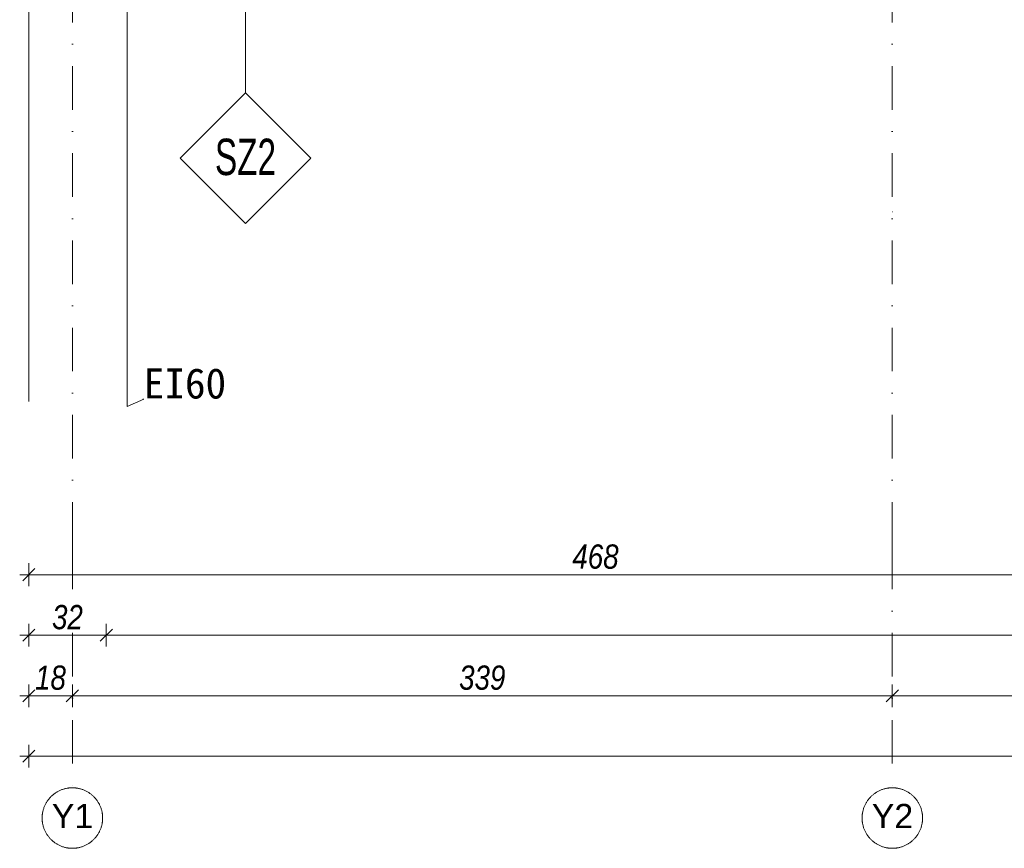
# Model space of a CAD drawing. Header units: millimetres. Extents: x -19278 to 18011, y -32369 to 41467.
# Tile 4 of 64: x -14094 to -10029, y -870 to 2552. Entities that reach past the tile are written whole.
import ezdxf
from ezdxf.xclip import XClip

# ---------------------------------------------------------------- set-up
doc = ezdxf.new("R2010")
doc.units = ezdxf.units.MM
doc.header["$MEASUREMENT"] = 0
doc.header["$XCLIPFRAME"] = 0
doc.linetypes.add('Kropki i Kreski', pattern=[360, 180, -90, 0, -90])
doc.layers.add('2D - Rysunki i Obrazki', color=7, linetype='Continuous')
for name, color, linetype, lineweight in [('PT.A.01_1_0_Nr_pióra__101_Nr_pióra__252', 252, 'Continuous', 18), ('PT.A.01_1_0_Nr_pióra__1_Nr_pióra__7', 7, 'Continuous', 18), ('PT.A.01_1_Osie_Nr_pióra__101_Nr_pióra__252', 252, 'Continuous', 18), ('PT.A.01_1_Rzuty - ogródek_Nr_pióra__41_Nr_pióra__7', 7, 'Continuous', 18), ('PT.A.01_1_Wymiarowanie_Nr_pióra__40_Nr_pióra__7', 7, 'Continuous', 18)]:
    doc.layers.add(name, color=color, linetype=linetype, lineweight=lineweight)
doc.layers.add('PT.A.01_1_0_Nr_pióra__70_Nr_pióra__3', color=7, linetype='Continuous', lineweight=18, true_color=0x00bfbf)
doc.layers.add('PT.A.01_1_Rzuty - ogródek_Nr_pióra__232_Nr_pióra__2', color=7, linetype='Continuous', lineweight=18, true_color=0xe8e8e8)
doc.styles.add('GENERATED_STYLE_1', font='txt')
doc.styles.add('GENERATED_STYLE_4', font='txt')
doc.styles.add('GENERATED_STYLE_5', font='txt')
doc.styles.add('GENERATED_STYLE_6', font='txt')

# ---------------------------------------------------------------- blocks, each defined once
blk = doc.blocks.new('Rysunek_1_1', base_point=(2114.4, 3072.6))
at = {"layer": 'PT.A.01_1_0_Nr_pióra__101_Nr_pióra__252', "linetype": 'Continuous', "flags": 128}
blk.add_lwpolyline([(-13650.1, 3029.5), (-13650.1, 953.8), (-13581.8, 984.4), (-13585.6, 984.4)], dxfattribs=at)
at = {"layer": 'PT.A.01_1_0_Nr_pióra__70_Nr_pióra__3', "linetype": 'Continuous'}
for p, q in [((-13161.7, 2999.5), (-13161.7, 2249.5)), ((-13161.7, 2249.5), (-13431.5, 1979.7)), ((-12892, 1979.7), (-13161.7, 2249.5)), ((-13431.5, 1979.7), (-13161.7, 1709.9)), ((-13161.7, 1709.9), (-12892, 1979.7))]:
    blk.add_line(p, q, dxfattribs=at)
at = {"layer": 'PT.A.01_1_Osie_Nr_pióra__101_Nr_pióra__252', "linetype": 'Kropki i Kreski'}
for p, q in [((-13876.4, 379.6), (-13876.4, 13044.6)), ((-10491.4, 379.6), (-10491.4, 13044.6)), ((-13876.4, 379.6), (-13876.4, -620.4)), ((-10491.4, 379.6), (-10491.4, -620.4))]:
    blk.add_line(p, q, dxfattribs=at)
at = {"layer": 'PT.A.01_1_Osie_Nr_pióra__101_Nr_pióra__252', "linetype": 'Continuous'}
for p, q in [((-13876.4, 379.6), (-13876.3, 379.6)), ((-13876.4, 379.6), (-13876.3, 379.6)), ((-10491.4, 379.6), (-10491.3, 379.6)), ((-10491.4, 379.6), (-10491.3, 379.6))]:
    blk.add_line(p, q, dxfattribs=at)
for centre in [(-13876.4, -745.4), (-10491.4, -745.4)]:
    blk.add_circle(centre, 125, dxfattribs=at)
at = {"layer": 'PT.A.01_1_Rzuty - ogródek_Nr_pióra__232_Nr_pióra__2', "linetype": 'Continuous'}
blk.add_line((-10491.4, 1757.8), (-10491.3, 1757.8), dxfattribs=at)
at = {"layer": 'PT.A.01_1_Rzuty - ogródek_Nr_pióra__41_Nr_pióra__7', "linetype": 'Continuous'}
blk.add_line((-14056.4, 11937), (-14056.4, 975.2), dxfattribs=at)
at = {"layer": 'PT.A.01_1_Wymiarowanie_Nr_pióra__40_Nr_pióra__7', "linetype": 'Continuous'}
for p, q in [((-14031.4, 284.7), (-14081.4, 234.7)), ((-14056.4, 306.6), (-14056.4, 212.8)), ((-14056.4, 259.7), (-14093.9, 259.7)), ((-9376.4, 259.7), (-14056.4, 259.7)), ((-9376.4, 259.7), (-14056.4, 259.7)), ((-14056.4, 56.6), (-14056.4, -37.1)), ((-13736.4, 56.6), (-13736.4, -37.1)), ((-13736.4, 56.6), (-13736.4, -37.1)), ((-14056.4, 9.7), (-14093.9, 9.7)), ((-14031.4, 34.7), (-14081.4, -15.3)), ((-13736.4, 9.7), (-14056.4, 9.7)), ((-13761.4, -15.3), (-13711.4, 34.7)), ((-13761.4, -15.3), (-13711.4, 34.7)), ((-1331.3, 9.7), (-13736.4, 9.7)), ((-1331.3, 9.7), (-13736.4, 9.7)), ((-1331.3, 9.7), (-13736.4, 9.7)), ((-14056.4, -193.4), (-14056.4, -287.2)), ((-13876.4, -193.4), (-13876.4, -287.2)), ((-13876.4, -193.4), (-13876.4, -287.2)), ((-10491.4, -193.4), (-10491.4, -287.2)), ((-10491.4, -193.4), (-10491.4, -287.2)), ((-14056.4, -240.3), (-14093.9, -240.3)), ((-14031.4, -215.3), (-14081.4, -265.3)), ((-13876.4, -240.3), (-14056.4, -240.3)), ((-13876.4, -240.3), (-14056.4, -240.3)), ((-13901.4, -265.3), (-13851.4, -215.3)), ((-13901.4, -265.3), (-13851.4, -215.3)), ((-10491.4, -240.3), (-13876.4, -240.3)), ((-10491.4, -240.3), (-13876.4, -240.3)), ((-10516.4, -265.3), (-10466.4, -215.3)), ((-10516.4, -265.3), (-10466.4, -215.3)), ((-7391.4, -240.3), (-10491.4, -240.3)), ((-7391.4, -240.3), (-10491.4, -240.3)), ((-14056.4, -443.4), (-14056.4, -537.2)), ((-14031.4, -465.3), (-14081.4, -515.3)), ((-14056.4, -490.3), (-14093.9, -490.3)), ((-1011.3, -490.3), (-14056.4, -490.3))]:
    blk.add_line(p, q, dxfattribs=at)
at = {"layer": 'PT.A.01_1_0_Nr_pióra__1_Nr_pióra__7', "linetype": 'Continuous', "insert": (-13581.7, 985.3), "char_height": 125, "attachment_point": 7, "style": 'GENERATED_STYLE_1'}
blk.add_mtext('\\A1;{\\fMS Gothic|b0|i0|c238|p49;EI60}', dxfattribs=at)
at = {"layer": 'PT.A.01_1_0_Nr_pióra__70_Nr_pióra__3', "linetype": 'Continuous', "insert": (-13161.7, 2060.3), "char_height": 150, "attachment_point": 2, "style": 'GENERATED_STYLE_5'}
blk.add_mtext('\\A1;{\\W0.800000x;\\pt0,70000;\\fArial Narrow|b0|i0|c238|p34;SZ2 }', dxfattribs=at)
at = {"layer": 'PT.A.01_1_Osie_Nr_pióra__101_Nr_pióra__252', "linetype": 'Continuous', "char_height": 100, "attachment_point": 4, "style": 'GENERATED_STYLE_4'}
for s, insert in [('\\A1;{\\fArial|b0|i0|c238|p38;Y1}', (-13961.2, -737.2)), ('\\A1;{\\fArial|b0|i0|c238|p38;Y2}', (-10576.2, -737.2))]:
    blk.add_mtext(s, dxfattribs=dict(at, insert=insert))
at = {"layer": 'PT.A.01_1_Wymiarowanie_Nr_pióra__40_Nr_pióra__7', "linetype": 'Continuous', "char_height": 100, "attachment_point": 7, "style": 'GENERATED_STYLE_6'}
for s, insert in [('\\A1;{\\fArial Narrow|b0|i1|c238|p34;468}', (-11812.4, 283)), ('\\A1;{\\fArial Narrow|b0|i1|c238|p34;32}', (-13960.4, 33.1)), ('\\A1;{\\fArial Narrow|b0|i1|c238|p34;18}', (-14030.4, -217)), ('\\A1;{\\fArial Narrow|b0|i1|c238|p34;339}', (-12279.9, -216.9))]:
    blk.add_mtext(s, dxfattribs=dict(at, insert=insert))

msp = doc.modelspace()

# ---------------------------------------------------------------- block references
at = {"layer": '2D - Rysunki i Obrazki', "color": 151, "linetype": 'Continuous', "lineweight": 13, "true_color": 0x80c2ff}
ref = msp.add_blockref('Rysunek_1_1', (2114.4, 3072.6), dxfattribs=at)
XClip(ref).set_block_clipping_path([(-11177.5234049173, -36557.2258517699), (29952.3944637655, -28108.1790241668), (15406.2423630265, 42702.4169420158), (-25723.6755056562, 34253.3701144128)])

doc.saveas('drawing.dxf')
